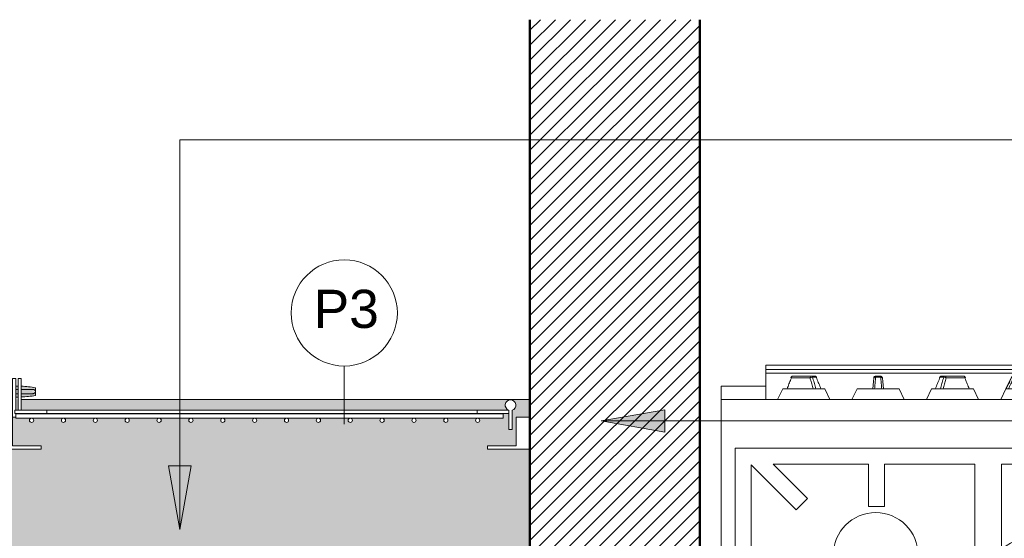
# Model space of a CAD drawing. Header units: metres. Extents: x -8.8 to 11.5, y -18.2 to 2.6.
# Tile 15 of 20: x 1.976 to 2.903, y -17.556 to -17.067. Entities that reach past the tile are written whole.
import ezdxf

# ---------------------------------------------------------------- set-up
doc = ezdxf.new("R2010")
doc.units = ezdxf.units.M
doc.layers.add('A-DETL', color=7, linetype='Continuous', lineweight=5, true_color=0x00a600)
for name, color, linetype, lineweight in [('A-DOOR', 7, 'Continuous', 5), ('A-FLOR', 7, 'Continuous', 5), ('A-FLOR-PATT', 7, 'Continuous', 5), ('G-ANNO-TEXT', 7, 'Continuous', 9), ('G-IMPT', 7, 'Continuous', 5), ('I-WALL', 7, 'Continuous', 5), ('Q-SPCQ', 7, 'Continuous', 5)]:
    doc.layers.add(name, color=color, linetype=linetype, lineweight=lineweight)
doc.styles.add('Arial_2', font='arial.ttf', dxfattribs={"height": 0.036})

# ---------------------------------------------------------------- blocks, each defined once
blk = doc.blocks.new('PORTINHOLA PARA_ MANGUEIRA0')
at = {"layer": 'A-DOOR', "true_color": 0xffd600}
h = blk.add_hatch(color=40, dxfattribs=at)
h.paths.add_polyline_path([(-6.6561, -17.42283), (-6.65544, -17.42277), (-6.65544, -17.41967), (-6.65769, -17.41981), (-6.65769, -17.42269)])
h.paths.add_polyline_path([(-6.65244, -17.42251), (-6.63899, -17.42135), (-6.63899, -17.41403), (-6.65244, -17.41299), (-6.65244, -17.41572), (-6.64405, -17.41584), (-6.64134, -17.41581), (-6.63985, -17.41613), (-6.63933, -17.41673), (-6.63914, -17.41718), (-6.63934, -17.41789), (-6.63914, -17.41821), (-6.63966, -17.41911), (-6.64037, -17.41947), (-6.64288, -17.41965), (-6.64681, -17.41947), (-6.65082, -17.41962), (-6.65244, -17.41981), (-6.65244, -17.42151)])
h.paths.add_polyline_path([(-6.66069, -17.42243), (-6.66069, -17.41966), (-6.66534, -17.41947), (-6.66727, -17.41947), (-6.6708, -17.41958), (-6.6723, -17.41925), (-6.6728, -17.41869), (-6.673, -17.41821), (-6.6728, -17.4175), (-6.673, -17.41718), (-6.67249, -17.41628), (-6.67165, -17.41587), (-6.66994, -17.41572), (-6.66069, -17.4157), (-6.66085, -17.41297), (-6.67322, -17.41404), (-6.67322, -17.42134), (-6.66111, -17.42239)])
h.paths.add_polyline_path([(-6.65769, -17.41574), (-6.65544, -17.41569), (-6.65544, -17.41262), (-6.6561, -17.41256), (-6.65769, -17.4127), (-6.65769, -17.41569)])
at = {"layer": 'A-DOOR', "true_color": 0x7f7f7f}
h = blk.add_hatch(color=8, dxfattribs=at)
h.paths.add_polyline_path([(-6.65757, -17.41769), (-6.65544, -17.41769), (-6.65544, -17.41571), (-6.65769, -17.41574), (-6.65769, -17.41769)])
h.paths.add_polyline_path([(-6.64405, -17.41769), (-6.63934, -17.4175), (-6.63914, -17.41718), (-6.63966, -17.41628), (-6.64037, -17.41592), (-6.64288, -17.41574), (-6.64681, -17.41592), (-6.65082, -17.41577), (-6.65244, -17.41577), (-6.65244, -17.41769), (-6.64556, -17.41769)])
h.paths.add_polyline_path([(-6.67269, -17.41769), (-6.66069, -17.41769), (-6.66085, -17.41573), (-6.67132, -17.4158), (-6.67249, -17.41628), (-6.673, -17.41718), (-6.6728, -17.4175)])
h = blk.add_hatch(color=8, dxfattribs=at)
h.paths.add_polyline_path([(-6.66337, -17.41969), (-6.66069, -17.41966), (-6.66085, -17.41769), (-6.6728, -17.41789), (-6.673, -17.41821), (-6.67249, -17.41911), (-6.67165, -17.41949), (-6.66926, -17.41965), (-6.66534, -17.41947), (-6.66369, -17.41965)])
h.paths.add_polyline_path([(-6.64252, -17.41968), (-6.63985, -17.41925), (-6.63934, -17.41869), (-6.63914, -17.41821), (-6.63966, -17.41769), (-6.65244, -17.41769), (-6.65244, -17.41966), (-6.64405, -17.41955), (-6.64288, -17.41965)])
h.paths.add_polyline_path([(-6.65544, -17.41967), (-6.65544, -17.41769), (-6.65769, -17.41769), (-6.65769, -17.41965), (-6.65607, -17.41967)])
at = {"layer": 'A-DOOR'}
for p, q in [((-6.66069, -17.44181), (-6.66069, -17.40529)), ((-6.65769, -17.40529), (-6.66069, -17.40529)), ((-6.65769, -17.40529), (-6.65769, -17.43529)), ((-6.65544, -17.43529), (-6.65544, -17.40529)), ((-6.65244, -17.40529), (-6.65544, -17.40529)), ((-6.65244, -17.40529), (-6.65244, -17.43529)), ((-6.67322, -17.41404), (-6.67322, -17.42134)), ((-6.63899, -17.42135), (-6.63899, -17.41403)), ((-6.62844, -17.43529), (-6.22334, -17.43529)), ((-6.19034, -17.45329), (-6.19034, -17.43529)), ((-6.66069, -17.44181), (-6.65769, -17.44181)), ((-6.65769, -17.43829), (-6.65769, -17.43873)), ((-6.19867, -17.43873), (-6.65769, -17.43873)), ((-6.65769, -17.43873), (-6.65769, -17.44273)), ((-6.65769, -17.44273), (-6.19867, -17.44273)), ((-6.22334, -17.43829), (-6.62844, -17.43829)), ((-6.19867, -17.44273), (-6.19867, -17.43873)), ((-6.19334, -17.43829), (-6.19334, -17.45329)), ((-6.19334, -17.45329), (-6.19034, -17.45329))]:
    blk.add_line(p, q, dxfattribs=at)
at = {"layer": 'A-DOOR', "lineweight": 15}
for p, q in [((-6.62844, -17.43529), (-6.65844, -17.43529)), ((-6.65844, -17.43529), (-6.65844, -17.43829)), ((-6.62844, -17.43829), (-6.62844, -17.43529)), ((-6.19334, -17.43529), (-6.22334, -17.43529)), ((-6.22334, -17.43529), (-6.22334, -17.43829)), ((-6.19334, -17.43829), (-6.19334, -17.43529)), ((-6.66069, -17.44181), (-6.66369, -17.44181)), ((-6.66369, -17.44181), (-6.66369, -17.47181)), ((-6.66069, -17.46881), (-6.66069, -17.44181)), ((-6.65844, -17.43829), (-6.62844, -17.43829)), ((-6.22334, -17.43829), (-6.19334, -17.43829)), ((-6.17359, -17.44181), (-6.18659, -17.44181)), ((-6.18659, -17.44181), (-6.18659, -17.46881)), ((-6.17359, -17.47181), (-6.17359, -17.44181)), ((-6.66369, -17.47181), (-6.63369, -17.47181)), ((-6.63369, -17.46881), (-6.66069, -17.46881)), ((-6.63369, -17.47181), (-6.63369, -17.46881)), ((-6.18659, -17.46881), (-6.21359, -17.46881)), ((-6.21359, -17.46881), (-6.21359, -17.47181)), ((-6.21359, -17.47181), (-6.17359, -17.47181))]:
    blk.add_line(p, q, dxfattribs=at)
at = {"layer": 'A-DOOR', "flags": 128}
for points in [[(-6.66069, -17.41569), (-6.66121, -17.41569), (-6.66176, -17.41569), (-6.66231, -17.41569), (-6.66286, -17.41569), (-6.66339, -17.41569), (-6.6639, -17.41569), (-6.66441, -17.41569), (-6.6649, -17.41569), (-6.66538, -17.41569), (-6.66584, -17.41569), (-6.66629, -17.41569), (-6.66672, -17.41569), (-6.66713, -17.41569), (-6.66753, -17.41569), (-6.66791, -17.41569), (-6.66827, -17.41569), (-6.66861, -17.41569), (-6.66893, -17.41569), (-6.66923, -17.41569), (-6.6695, -17.41569), (-6.66976, -17.41569), (-6.66999, -17.41569), (-6.67021, -17.41569), (-6.6704, -17.41569), (-6.67056, -17.41569), (-6.67071, -17.41569), (-6.67083, -17.41569), (-6.67092, -17.41569), (-6.671, -17.41569), (-6.67104, -17.41569), (-6.67107, -17.41569), (-6.67107, -17.41569)], [(-6.65544, -17.41569), (-6.65591, -17.41569), (-6.65651, -17.41569), (-6.65711, -17.41569), (-6.65769, -17.41569)], [(-6.64107, -17.41569), (-6.64108, -17.41569), (-6.64112, -17.41569), (-6.64118, -17.41569), (-6.64126, -17.41569), (-6.64137, -17.41569), (-6.6415, -17.41569), (-6.64166, -17.41569), (-6.64183, -17.41569), (-6.64203, -17.41569), (-6.64226, -17.41569), (-6.6425, -17.41569), (-6.64277, -17.41569), (-6.64306, -17.41569), (-6.64336, -17.41569), (-6.64369, -17.41569), (-6.64404, -17.41569), (-6.64441, -17.41569), (-6.6448, -17.41569), (-6.6452, -17.41569), (-6.64562, -17.41569), (-6.64606, -17.41569), (-6.64652, -17.41569), (-6.64699, -17.41569), (-6.64747, -17.41569), (-6.64797, -17.41569), (-6.64848, -17.41569), (-6.649, -17.41569), (-6.64954, -17.41569), (-6.65008, -17.41569), (-6.65064, -17.41569), (-6.6512, -17.41569), (-6.65177, -17.41569), (-6.65235, -17.41569)], [(-6.67107, -17.41969), (-6.67106, -17.41969), (-6.67102, -17.41969), (-6.67096, -17.41969), (-6.67088, -17.41969), (-6.67077, -17.41969), (-6.67064, -17.41969), (-6.67049, -17.41969), (-6.67031, -17.41969), (-6.67011, -17.41969), (-6.66989, -17.41969), (-6.66964, -17.41969), (-6.66938, -17.41969), (-6.66909, -17.41969), (-6.66878, -17.41969), (-6.66845, -17.41969), (-6.6681, -17.41969), (-6.66774, -17.41969), (-6.66735, -17.41969), (-6.66695, -17.41969), (-6.66652, -17.41969), (-6.66608, -17.41969), (-6.66563, -17.41969), (-6.66516, -17.41969), (-6.66468, -17.41969), (-6.66418, -17.41969), (-6.66367, -17.41969), (-6.66314, -17.41969), (-6.66261, -17.41969), (-6.66206, -17.41969), (-6.66151, -17.41969), (-6.66094, -17.41969), (-6.66069, -17.41969)], [(-6.65769, -17.41969), (-6.65743, -17.41969), (-6.65683, -17.41969), (-6.65623, -17.41969), (-6.65563, -17.41969)], [(-6.65244, -17.41969), (-6.65208, -17.41969), (-6.65151, -17.41969), (-6.65094, -17.41969), (-6.65038, -17.41969), (-6.64983, -17.41969), (-6.64929, -17.41969), (-6.64876, -17.41969), (-6.64824, -17.41969), (-6.64774, -17.41969), (-6.64725, -17.41969), (-6.64677, -17.41969), (-6.6463, -17.41969), (-6.64586, -17.41969), (-6.64543, -17.41969), (-6.64501, -17.41969), (-6.64462, -17.41969), (-6.64424, -17.41969), (-6.64388, -17.41969), (-6.64354, -17.41969), (-6.64322, -17.41969), (-6.64292, -17.41969), (-6.64264, -17.41969), (-6.64239, -17.41969), (-6.64215, -17.41969), (-6.64194, -17.41969), (-6.64175, -17.41969), (-6.64158, -17.41969), (-6.64144, -17.41969), (-6.64132, -17.41969), (-6.64122, -17.41969), (-6.64115, -17.41969), (-6.6411, -17.41969), (-6.64108, -17.41969), (-6.64107, -17.41969)]]:
    blk.add_lwpolyline(points, dxfattribs=at)
at = {"layer": 'A-DOOR'}
for centre, radius, start, end in [((-6.65607, -17.51231), 0.09975, 92.66429, 99.89606), ((-6.67107, -17.41769), 0.002, 77.39159, 180), ((-6.67107, -17.41769), 0.002, 180, 285), ((-6.65607, -17.51231), 0.09975, 89.63744, 90.93244), ((-6.65607, -17.51231), 0.09975, 80.13634, 87.90567), ((-6.64107, -17.41769), 0.002, 0, 105), ((-6.64107, -17.41769), 0.002, 255, 0), ((-6.65607, -17.32308), 0.09975, 260.10394, 267.33571), ((-6.65607, -17.32308), 0.09975, 269.06756, 270.36256), ((-6.65607, -17.32308), 0.09975, 272.09433, 279.86366), ((-6.19184, -17.43052), 0.005, 287.4576, 252.5424)]:
    blk.add_arc(centre, radius, start, end, dxfattribs=at)
at = {"layer": 'A-DOOR', "lineweight": 15}
for centre, start, end in [((-6.64273, -17.44474), 90, 270), ((-6.64273, -17.44474), 270, 90), ((-6.61273, -17.44474), 90, 270), ((-6.61273, -17.44474), 270, 90), ((-6.58273, -17.44474), 90, 270), ((-6.58273, -17.44474), 270, 90), ((-6.55273, -17.44474), 90, 270), ((-6.55273, -17.44474), 270, 90), ((-6.52273, -17.44474), 90, 270), ((-6.52273, -17.44474), 270, 90), ((-6.49273, -17.44474), 90, 270), ((-6.49273, -17.44474), 270, 90), ((-6.46273, -17.44474), 90, 270), ((-6.46273, -17.44474), 270, 90), ((-6.43273, -17.44474), 90, 270), ((-6.43273, -17.44474), 270, 90), ((-6.40273, -17.44474), 90, 270), ((-6.40273, -17.44474), 270, 90), ((-6.37273, -17.44474), 90, 270), ((-6.37273, -17.44474), 270, 90), ((-6.34273, -17.44474), 90, 270), ((-6.34273, -17.44474), 270, 90), ((-6.31273, -17.44474), 90, 270), ((-6.31273, -17.44474), 270, 90), ((-6.28273, -17.44474), 90, 270), ((-6.28273, -17.44474), 270, 90), ((-6.25273, -17.44474), 90, 270), ((-6.25273, -17.44474), 270, 90), ((-6.22273, -17.44474), 90, 270), ((-6.22273, -17.44474), 270, 90)]:
    blk.add_arc(centre, 0.002, start, end, dxfattribs=at)
blk = doc.blocks.new('Fogão - fogao_industrial_dwg_manipulo-V8-DET_ MANGUEIRA')
at = {"layer": 'G-IMPT', "color": 9, "true_color": 0xc0c0c0}
for p, q in [((0.28242, -0.32), (0.2775, -0.31)), ((0.32674, -0.31), (0.32182, -0.32)), ((0.28242, -0.32), (0.28548, -0.32)), ((0.28601, -0.32), (0.29079, -0.32)), ((0.32182, -0.32), (0.29178, -0.32)), ((0.29384, -0.33088), (0.29042, -0.33088)), ((0.29188, -0.332), (0.29488, -0.332)), ((0.31236, -0.332), (0.29488, -0.332)), ((0.31236, -0.332), (0.29488, -0.332)), ((0.29628, -0.33017), (0.31377, -0.33017)), ((0.31392, -0.33065), (0.31383, -0.33088))]:
    blk.add_line(p, q, dxfattribs=at)
at = {"layer": 'G-IMPT', "color": 9, "true_color": 0xc0c0c0, "flags": 128}
for points in [[(0.28601, -0.32), (0.2865, -0.32121), (0.28699, -0.32242), (0.28748, -0.32363), (0.28797, -0.32484), (0.28846, -0.32605), (0.28895, -0.32726), (0.28944, -0.32846), (0.28993, -0.32967), (0.29042, -0.33088)], [(0.29384, -0.33088), (0.2935, -0.32967), (0.29316, -0.32846), (0.29282, -0.32726), (0.29248, -0.32605), (0.29214, -0.32484), (0.2918, -0.32363), (0.29147, -0.32242), (0.29113, -0.32121), (0.29079, -0.32)], [(0.29343, -0.32), (0.29374, -0.32113), (0.29406, -0.32226), (0.29438, -0.32339), (0.2947, -0.32452), (0.29501, -0.32565), (0.29533, -0.32678), (0.29565, -0.32791), (0.29597, -0.32904), (0.29628, -0.33017)], [(0.31377, -0.33017), (0.31423, -0.32904), (0.31468, -0.32791), (0.31514, -0.32678), (0.3156, -0.32565), (0.31606, -0.32452), (0.31651, -0.32339), (0.31697, -0.32226), (0.31743, -0.32113), (0.31789, -0.32)], [(0.29188, -0.332), (0.29177, -0.332), (0.29166, -0.33199), (0.29154, -0.33197), (0.29144, -0.33195), (0.29133, -0.33192), (0.29123, -0.33189), (0.29113, -0.33185), (0.29103, -0.33181), (0.29094, -0.33177), (0.29085, -0.33172), (0.29077, -0.33166), (0.2907, -0.33161), (0.29062, -0.33155), (0.29055, -0.3315), (0.29049, -0.33144), (0.29043, -0.33138), (0.29038, -0.33132), (0.29032, -0.33126), (0.29028, -0.33119), (0.29023, -0.33113), (0.29019, -0.33107), (0.29015, -0.33101), (0.29012, -0.33095), (0.29009, -0.33089), (0.29006, -0.33083), (0.29003, -0.33077), (0.29002, -0.33073)], [(0.29488, -0.332), (0.29447, -0.332), (0.29408, -0.332), (0.2937, -0.332), (0.29334, -0.332), (0.29299, -0.332), (0.29265, -0.332), (0.29233, -0.332), (0.29202, -0.332), (0.29188, -0.332)], [(0.31016, -0.332), (0.31054, -0.332), (0.3109, -0.332), (0.31126, -0.332), (0.31159, -0.332), (0.31191, -0.332), (0.31222, -0.332), (0.31236, -0.332)], [(0.31422, -0.33073), (0.3142, -0.33079), (0.31417, -0.33085), (0.31414, -0.33091), (0.31411, -0.33097), (0.31407, -0.33103), (0.31404, -0.33109), (0.31399, -0.33115), (0.31395, -0.33122), (0.3139, -0.33128), (0.31385, -0.33134), (0.31379, -0.3314), (0.31373, -0.33146), (0.31366, -0.33152), (0.31359, -0.33157), (0.31352, -0.33163), (0.31344, -0.33168), (0.31336, -0.33173), (0.31327, -0.33178), (0.31318, -0.33183), (0.31308, -0.33187), (0.31298, -0.3319), (0.31287, -0.33193), (0.31277, -0.33196), (0.31266, -0.33198), (0.31255, -0.33199), (0.31243, -0.332), (0.31236, -0.332)]]:
    blk.add_lwpolyline(points, dxfattribs=at)
at = {"layer": 'G-IMPT', "color": 9, "true_color": 0xc0c0c0}
for centre, ratio, start_param, end_param in [((0.29188, -0.33), 0.816322, 2.02838, 3.141593), ((0.29488, -0.33), 0.577597, 2.02838, 3.141593), ((0.29488, -0.33), 0.707107, 3.141593, 4.625123), ((0.31236, -0.33), 0.707107, 3.141593, 4.625123), ((0.31236, -0.33), 0.816322, 3.141593, 3.942765)]:
    blk.add_ellipse(centre, major_axis=(0, 0.002), ratio=ratio, start_param=start_param, end_param=end_param, dxfattribs=at)
for points in [[(0.28569, -0.32), (0.2857, -0.32), (0.28581, -0.32), (0.28601, -0.32)], [(0.29079, -0.32), (0.29112, -0.32), (0.29144, -0.32), (0.29175, -0.32)], [(0.29006, -0.33079), (0.29012, -0.33085), (0.29024, -0.33088), (0.29042, -0.33088)], [(0.29384, -0.33088), (0.29409, -0.33088), (0.29467, -0.33082), (0.29557, -0.33056), (0.29608, -0.33031), (0.29628, -0.33017)], [(0.31377, -0.33017), (0.31396, -0.33031), (0.31423, -0.33056), (0.31424, -0.33074), (0.31418, -0.33079)]]:
    blk.add_open_spline(points, degree=3, dxfattribs=at)
blk = doc.blocks.new('Fogão - fogao_industrial_dwg_manipulo-V9-DET_ MANGUEIRA')
at = {"layer": 'G-IMPT', "color": 9, "true_color": 0xc0c0c0}
for p, q in [((0.21242, -0.32), (0.2075, -0.31)), ((0.25674, -0.31), (0.25182, -0.32)), ((0.21242, -0.32), (0.22778, -0.32)), ((0.22874, -0.32), (0.2355, -0.32)), ((0.23185, -0.32), (0.23212, -0.32)), ((0.25182, -0.32), (0.23644, -0.32)), ((0.23454, -0.33088), (0.2297, -0.33088)), ((0.23, -0.332), (0.23424, -0.332))]:
    blk.add_line(p, q, dxfattribs=at)
at = {"layer": 'G-IMPT', "color": 9, "true_color": 0xc0c0c0, "flags": 128}
for points in [[(0.22801, -0.33017), (0.22791, -0.32904), (0.22781, -0.32791), (0.22771, -0.32678), (0.22762, -0.32565), (0.22752, -0.32452), (0.22742, -0.32339), (0.22732, -0.32226), (0.22722, -0.32113), (0.22712, -0.32)], [(0.22712, -0.32), (0.22722, -0.32113), (0.22732, -0.32226), (0.22742, -0.32339), (0.22752, -0.32452), (0.22762, -0.32565), (0.22771, -0.32678)], [(0.22874, -0.32), (0.22885, -0.32121), (0.22896, -0.32242), (0.22906, -0.32363), (0.22917, -0.32484), (0.22927, -0.32605), (0.22938, -0.32726), (0.22949, -0.32846), (0.22959, -0.32967), (0.2297, -0.33088)], [(0.23454, -0.33088), (0.23465, -0.32967), (0.23475, -0.32846), (0.23486, -0.32726), (0.23497, -0.32605), (0.23507, -0.32484), (0.23518, -0.32363), (0.23529, -0.32242), (0.23539, -0.32121), (0.2355, -0.32)], [(0.23712, -0.32), (0.23702, -0.32113), (0.23692, -0.32226), (0.23682, -0.32339), (0.23673, -0.32452), (0.23663, -0.32565), (0.23653, -0.32678), (0.23643, -0.32791), (0.23633, -0.32904), (0.23623, -0.33017)], [(0.23643, -0.32791), (0.23653, -0.32678), (0.23663, -0.32565), (0.23673, -0.32452), (0.23682, -0.32339), (0.23692, -0.32226), (0.23702, -0.32113)], [(0.23424, -0.332), (0.23374, -0.332), (0.23324, -0.332), (0.23274, -0.332), (0.23224, -0.332), (0.23174, -0.332), (0.23124, -0.332), (0.23074, -0.332), (0.23024, -0.332), (0.23, -0.332)]]:
    blk.add_lwpolyline(points, dxfattribs=at)
at = {"layer": 'G-IMPT', "color": 9, "true_color": 0xc0c0c0}
for centre, start, end in [((0.23, -0.33), 185, 227.5), ((0.23, -0.33), 185, 270), ((0.23424, -0.33), 270, 355), ((0.23424, -0.33), 312.5, 355)]:
    blk.add_arc(centre, 0.002, start, end, dxfattribs=at)
for centre, start_param, end_param in [((0.23, -0.33), 2.02838, 3.141593), ((0.23424, -0.33), 3.141593, 4.254805)]:
    blk.add_ellipse(centre, major_axis=(0, 0.002), ratio=0.168805, start_param=start_param, end_param=end_param, dxfattribs=at)
for points in [[(0.22785, -0.32), (0.22809, -0.32), (0.22839, -0.32), (0.22874, -0.32)], [(0.2355, -0.32), (0.23586, -0.32), (0.23616, -0.32), (0.2364, -0.32)], [(0.22801, -0.33017), (0.22802, -0.33031), (0.22819, -0.33056), (0.22882, -0.33082), (0.2294, -0.33088), (0.2297, -0.33088)], [(0.23454, -0.33088), (0.23484, -0.33088), (0.23543, -0.33082), (0.23605, -0.33056), (0.23622, -0.33031), (0.23623, -0.33017)]]:
    blk.add_open_spline(points, degree=3, dxfattribs=at)
blk = doc.blocks.new('Fogão - fogao_industrial_dwg_manipulo-V10-DET_ MANGUEIRA')
at = {"layer": 'G-IMPT', "color": 9, "true_color": 0xc0c0c0}
for p, q in [((0.14242, -0.32), (0.1375, -0.31)), ((0.18674, -0.31), (0.18182, -0.32)), ((0.14242, -0.32), (0.17246, -0.32)), ((0.17345, -0.32), (0.17823, -0.32)), ((0.18182, -0.32), (0.17875, -0.32)), ((0.15047, -0.33017), (0.16796, -0.33017)), ((0.16937, -0.332), (0.15188, -0.332)), ((0.16937, -0.332), (0.15188, -0.332)), ((0.16937, -0.332), (0.17236, -0.332)), ((0.17383, -0.33088), (0.1704, -0.33088))]:
    blk.add_line(p, q, dxfattribs=at)
at = {"layer": 'G-IMPT', "color": 9, "true_color": 0xc0c0c0, "flags": 128}
for points in [[(0.14636, -0.32), (0.14681, -0.32113), (0.14727, -0.32226), (0.14773, -0.32339), (0.14819, -0.32452), (0.14864, -0.32565), (0.1491, -0.32678), (0.14956, -0.32791), (0.15001, -0.32904), (0.15047, -0.33017)], [(0.16796, -0.33017), (0.16827, -0.32904), (0.16859, -0.32791), (0.16891, -0.32678), (0.16923, -0.32565), (0.16954, -0.32452), (0.16986, -0.32339), (0.17018, -0.32226), (0.1705, -0.32113), (0.17081, -0.32)], [(0.17345, -0.32), (0.17312, -0.32121), (0.17278, -0.32242), (0.17244, -0.32363), (0.1721, -0.32484), (0.17176, -0.32605), (0.17142, -0.32726), (0.17108, -0.32846), (0.17074, -0.32967), (0.1704, -0.33088)], [(0.17383, -0.33088), (0.17431, -0.32967), (0.1748, -0.32846), (0.17529, -0.32726), (0.17578, -0.32605), (0.17627, -0.32484), (0.17676, -0.32363), (0.17725, -0.32242), (0.17774, -0.32121), (0.17823, -0.32)], [(0.15188, -0.332), (0.15177, -0.332), (0.15166, -0.33199), (0.15154, -0.33197), (0.15144, -0.33195), (0.15133, -0.33192), (0.15123, -0.33189), (0.15113, -0.33185), (0.15103, -0.33181), (0.15094, -0.33177), (0.15085, -0.33172), (0.15077, -0.33166), (0.1507, -0.33161), (0.15062, -0.33155), (0.15055, -0.3315), (0.15049, -0.33144), (0.15043, -0.33138), (0.15038, -0.33132), (0.15032, -0.33126), (0.15028, -0.33119), (0.15023, -0.33113), (0.15019, -0.33107), (0.15015, -0.33101), (0.15012, -0.33095), (0.15009, -0.33089), (0.15006, -0.33083), (0.15003, -0.33077), (0.15002, -0.33073)], [(0.15188, -0.332), (0.15218, -0.332), (0.15249, -0.332), (0.15282, -0.332), (0.15317, -0.332), (0.15352, -0.332), (0.1539, -0.332)], [(0.17236, -0.332), (0.17206, -0.332), (0.17175, -0.332), (0.17142, -0.332), (0.17108, -0.332), (0.17072, -0.332), (0.17034, -0.332), (0.16996, -0.332), (0.16956, -0.332), (0.16937, -0.332)], [(0.17422, -0.33073), (0.1742, -0.33079), (0.17417, -0.33085), (0.17414, -0.33091), (0.17411, -0.33097), (0.17407, -0.33103), (0.17404, -0.33109), (0.17399, -0.33115), (0.17395, -0.33122), (0.1739, -0.33128), (0.17385, -0.33134), (0.17379, -0.3314), (0.17373, -0.33146), (0.17366, -0.33152), (0.17359, -0.33157), (0.17352, -0.33163), (0.17344, -0.33168), (0.17336, -0.33173), (0.17327, -0.33178), (0.17318, -0.33183), (0.17308, -0.33187), (0.17298, -0.3319), (0.17287, -0.33193), (0.17277, -0.33196), (0.17266, -0.33198), (0.17255, -0.33199), (0.17243, -0.332), (0.17236, -0.332)]]:
    blk.add_lwpolyline(points, dxfattribs=at)
at = {"layer": 'G-IMPT', "color": 9, "true_color": 0xc0c0c0}
for centre, ratio, start_param, end_param in [((0.15188, -0.33), 0.707107, 1.658063, 3.141593), ((0.15188, -0.33), 0.816322, 2.340421, 3.141593), ((0.16937, -0.33), 0.707107, 1.658063, 3.141593), ((0.16937, -0.33), 0.577597, 3.141593, 4.254805), ((0.17236, -0.33), 0.816322, 3.141593, 4.254805)]:
    blk.add_ellipse(centre, major_axis=(0, 0.002), ratio=ratio, start_param=start_param, end_param=end_param, dxfattribs=at)
for points in [[(0.17247, -0.32), (0.17279, -0.32), (0.17312, -0.32), (0.17345, -0.32)], [(0.17823, -0.32), (0.17843, -0.32), (0.17853, -0.32), (0.17855, -0.32)], [(0.15006, -0.33079), (0.15, -0.33074), (0.15001, -0.33056), (0.15028, -0.33031), (0.15047, -0.33017)], [(0.16796, -0.33017), (0.16816, -0.33031), (0.16867, -0.33056), (0.16958, -0.33082), (0.17015, -0.33088), (0.1704, -0.33088)], [(0.17383, -0.33088), (0.174, -0.33088), (0.17413, -0.33085), (0.17418, -0.33079)]]:
    blk.add_open_spline(points, degree=3, dxfattribs=at)
blk = doc.blocks.new('Fogão - fogao_industrial_dwg_manipulo-V11-DET_ MANGUEIRA')
at = {"layer": 'G-IMPT', "color": 9, "true_color": 0xc0c0c0}
for p, q in [((0.07242, -0.32), (0.0675, -0.31)), ((0.11674, -0.31), (0.11182, -0.32)), ((0.07778, -0.33088), (0.07242, -0.32)), ((0.07242, -0.32), (0.07271, -0.32)), ((0.11133, -0.32), (0.07297, -0.32)), ((0.11182, -0.32), (0.10646, -0.33088)), ((0.11182, -0.32), (0.11153, -0.32)), ((0.07799, -0.33088), (0.07778, -0.33088)), ((0.07976, -0.332), (0.07976, -0.33017)), ((0.07976, -0.33017), (0.10448, -0.33017)), ((0.10448, -0.332), (0.07976, -0.332)), ((0.10448, -0.332), (0.07976, -0.332)), ((0.10448, -0.33017), (0.10448, -0.332)), ((0.10646, -0.33088), (0.10625, -0.33088))]:
    blk.add_line(p, q, dxfattribs=at)
at = {"layer": 'G-IMPT', "color": 9, "true_color": 0xc0c0c0, "flags": 128}
for points in [[(0.07799, -0.33088), (0.0774, -0.32967), (0.07682, -0.32846), (0.07623, -0.32726), (0.07564, -0.32605), (0.07506, -0.32484), (0.07447, -0.32363), (0.07389, -0.32242), (0.0733, -0.32121), (0.07271, -0.32)], [(0.07483, -0.32), (0.07537, -0.32113), (0.07592, -0.32226), (0.07647, -0.32339), (0.07702, -0.32452), (0.07757, -0.32565), (0.07811, -0.32678), (0.07866, -0.32791), (0.07921, -0.32904), (0.07976, -0.33017)], [(0.10448, -0.33017), (0.10503, -0.32904), (0.10558, -0.32791), (0.10613, -0.32678), (0.10668, -0.32565), (0.10722, -0.32452), (0.10777, -0.32339), (0.10832, -0.32226), (0.10887, -0.32113), (0.10942, -0.32)], [(0.11153, -0.32), (0.11094, -0.32121), (0.11035, -0.32242), (0.10977, -0.32363), (0.10918, -0.32484), (0.1086, -0.32605), (0.10801, -0.32726), (0.10743, -0.32846), (0.10684, -0.32967), (0.10625, -0.33088)], [(0.07778, -0.33088), (0.07782, -0.33095), (0.07786, -0.33102), (0.0779, -0.33109), (0.07795, -0.33116), (0.07799, -0.33122), (0.07804, -0.33128), (0.0781, -0.33135), (0.07815, -0.3314), (0.07821, -0.33146), (0.07827, -0.33151), (0.07833, -0.33156), (0.07839, -0.33161), (0.07846, -0.33166), (0.07853, -0.3317), (0.07859, -0.33174), (0.07867, -0.33178), (0.07874, -0.33182), (0.07881, -0.33185), (0.07888, -0.33188), (0.07896, -0.3319), (0.07904, -0.33193), (0.07911, -0.33195), (0.07919, -0.33196), (0.07927, -0.33198), (0.07935, -0.33199), (0.07943, -0.33199), (0.07951, -0.332), (0.07958, -0.332)], [(0.07976, -0.332), (0.07968, -0.332), (0.07963, -0.332), (0.07959, -0.332), (0.07958, -0.332), (0.07958, -0.332)], [(0.07958, -0.332), (0.07959, -0.332), (0.07962, -0.332), (0.07967, -0.332), (0.07974, -0.332), (0.07976, -0.332)], [(0.10448, -0.332), (0.10456, -0.332), (0.10461, -0.332), (0.10465, -0.332), (0.10466, -0.332), (0.10466, -0.332)], [(0.10466, -0.332), (0.10465, -0.332), (0.10462, -0.332), (0.10457, -0.332), (0.1045, -0.332), (0.10448, -0.332)], [(0.10466, -0.332), (0.10474, -0.332), (0.10482, -0.33199), (0.1049, -0.33199), (0.10498, -0.33197), (0.10506, -0.33196), (0.10514, -0.33194), (0.10522, -0.33192), (0.10529, -0.3319), (0.10537, -0.33187), (0.10544, -0.33184), (0.10552, -0.33181), (0.10559, -0.33177), (0.10566, -0.33174), (0.10573, -0.33169), (0.10579, -0.33165), (0.10586, -0.3316), (0.10592, -0.33156), (0.10598, -0.3315), (0.10604, -0.33145), (0.1061, -0.33139), (0.10615, -0.33133), (0.10621, -0.33127), (0.10626, -0.33121), (0.1063, -0.33115), (0.10635, -0.33108), (0.10639, -0.33101), (0.10643, -0.33094), (0.10646, -0.33088)]]:
    blk.add_lwpolyline(points, dxfattribs=at)
at = {"layer": 'G-IMPT', "color": 9, "true_color": 0xc0c0c0}
for centre, start_param, end_param in [((0.07976, -0.33), 2.02838, 3.141593), ((0.10448, -0.33), 3.141593, 4.254805)]:
    blk.add_ellipse(centre, major_axis=(0, 0.002), ratio=0.98565, start_param=start_param, end_param=end_param, dxfattribs=at)
for points in [[(0.07271, -0.32), (0.07283, -0.32), (0.073, -0.32), (0.07321, -0.32)], [(0.11077, -0.32), (0.11112, -0.32), (0.11137, -0.32), (0.11153, -0.32)], [(0.07799, -0.33088), (0.07804, -0.33088), (0.07827, -0.33082), (0.07893, -0.33056), (0.07948, -0.33031), (0.07976, -0.33017)], [(0.10448, -0.33017), (0.10476, -0.33031), (0.10531, -0.33056), (0.10597, -0.33082), (0.1062, -0.33088), (0.10625, -0.33088)]]:
    blk.add_open_spline(points, degree=3, dxfattribs=at)
blk = doc.blocks.new('Fogão - Fogão 5 bocas-2252483-DET_ MANGUEIRA')
at = {"layer": 'Q-SPCQ', "color": 9, "true_color": 0xc0c0c0}
for p, q in [((0.36673, -0.26395), (0.36673, 0.17271)), ((0.38, -0.31), (0.38, 0.16599)), ((0.11613, -0.16956), (0.11613, -0.24895)), ((0.14113, -0.24395), (0.14113, -0.16977)), ((0.35173, -0.16977), (0.35173, -0.2484)), ((0.24113, -0.20895), (0.22613, -0.20895)), ((0.22613, -0.20895), (0.22613, -0.24895)), ((0.24113, -0.24895), (0.24113, -0.20895)), ((0.30928, -0.20595), (0.29867, -0.21656)), ((0.35173, -0.2484), (0.30928, -0.20595)), ((0.29867, -0.21656), (0.33107, -0.24895)), ((0.11613, -0.24895), (0.01113, -0.24895)), ((0.14113, -0.24895), (0.14113, -0.24395)), ((0.22613, -0.24895), (0.14113, -0.24895)), ((0.33107, -0.24895), (0.24113, -0.24895)), ((-0.35759, -0.26395), (0.36673, -0.26395)), ((-0.38, -0.31), (0.38, -0.31)), ((0.33774, -0.31), (0.33774, -0.33454)), ((0.38, -0.31), (0.38, -0.3225)), ((0.38, -0.3225), (0.33774, -0.3225)), ((-0.34422, -0.34211), (0.33774, -0.34211)), ((-0.34422, -0.34211), (0.33774, -0.34211)), ((0.33774, -0.33454), (-0.34259, -0.33454)), ((-0.34259, -0.33808), (0.33774, -0.33808)), ((-0.34259, -0.33808), (0.33774, -0.33808)), ((-0.34259, -0.34211), (0.33774, -0.34211)), ((0.33774, -0.33808), (0.33774, -0.33454)), ((0.33774, -0.34211), (0.33774, -0.33808))]:
    blk.add_line(p, q, dxfattribs=at)
blk.add_arc((0.23442, -0.16328), 0.04, 180, 360, dxfattribs=at)
for points, knots in [([(0.11613, -0.14991), (0.10402, -0.15958), (0.06844, -0.17617), (0.03815, -0.18429), (0.01113, -0.18666)], [0, 0, 0, 0, 0.0896924, 0.1914993, 0.1914993, 0.1914993, 0.1914993]), ([(0.01113, -0.20051), (0.03731, -0.20051), (0.06851, -0.19215), (0.09147, -0.18379), (0.11613, -0.16956)], [0, 0, 0, 0, 0.0863639, 0.1751126, 0.1751126, 0.1751126, 0.1751126])]:
    blk.add_open_spline(points, degree=3, knots=knots, dxfattribs=at)
for name in ['Fogão - fogao_industrial_dwg_manipulo-V11-DET_ MANGUEIRA', 'Fogão - fogao_industrial_dwg_manipulo-V10-DET_ MANGUEIRA', 'Fogão - fogao_industrial_dwg_manipulo-V9-DET_ MANGUEIRA', 'Fogão - fogao_industrial_dwg_manipulo-V8-DET_ MANGUEIRA']:
    blk.add_blockref(name, (0, 0))

msp = doc.modelspace()

# ---------------------------------------------------------------- hatches: boundary and pattern name
at = {"layer": 'A-FLOR-PATT', "true_color": 0xe8e8e8}
h = msp.add_hatch(color=254, dxfattribs=at)
h.paths.add_polyline_path([(1.96622, -18.07504), (2.45632, -18.07504), (2.45632, -17.9165), (2.44728, -17.92062), (2.43691, -17.92626), (2.43176, -17.92945), (2.42587, -17.93347), (2.41646, -17.94065), (2.4048, -17.95066), (2.39118, -17.96318), (2.3746, -17.97847), (2.36468, -17.98707), (2.3548, -17.99487), (2.34988, -17.99839), (2.34351, -18.0025), (2.33513, -18.00722), (2.3337, -18.00798), (2.32513, -18.0119), (2.31925, -18.01423), (2.31496, -18.01575), (2.30595, -18.0185), (2.29417, -18.02122), (2.28339, -18.02302), (2.27211, -18.02428), (2.26087, -18.02504), (2.24971, -18.02536), (2.23863, -18.02524), (2.22762, -18.02458), (2.21665, -18.02334), (2.20573, -18.02143), (2.19483, -18.0188), (2.18395, -18.01536), (2.17307, -18.01106), (2.16231, -18.00589), (2.15186, -17.99987), (2.14229, -17.99331), (2.14194, -17.99305), (2.13462, -17.98708), (2.13276, -17.98547), (2.12803, -17.98089), (2.12271, -17.97498), (2.11874, -17.96989), (2.11747, -17.96817), (2.11444, -17.96343), (2.11098, -17.95673), (2.10952, -17.95348), (2.10764, -17.94828), (2.10613, -17.94292), (2.10501, -17.93741), (2.10407, -17.92913), (2.10384, -17.92456), (2.10387, -17.91857), (2.10411, -17.91384), (2.1048, -17.90727), (2.10573, -17.90115), (2.10704, -17.89457), (2.1102, -17.88242), (2.11062, -17.88095), (2.11466, -17.86891), (2.11828, -17.85939), (2.12397, -17.84662), (2.12709, -17.84042), (2.13166, -17.83216), (2.13558, -17.82575), (2.13892, -17.82062), (2.1461, -17.81089), (2.15078, -17.80505), (2.15945, -17.79552), (2.16579, -17.78911), (2.17486, -17.78091), (2.1842, -17.77325), (2.19485, -17.7654), (2.20646, -17.75761), (2.21235, -17.76601), (2.19083, -17.78116), (2.17254, -17.79708), (2.15945, -17.81089), (2.14803, -17.82575), (2.13892, -17.84042), (2.13166, -17.85483), (2.12582, -17.86891), (2.12116, -17.88242), (2.11768, -17.89522), (2.1154, -17.90757), (2.11443, -17.91996), (2.11461, -17.92913), (2.11605, -17.93895), (2.11881, -17.94828), (2.12271, -17.95673), (2.12803, -17.96493), (2.13463, -17.97275), (2.14229, -17.98004), (2.15186, -17.98743), (2.16231, -17.99407), (2.16991, -17.99826), (2.17994, -18.00288), (2.19002, -18.00669), (2.20028, -18.00976), (2.21119, -18.01219), (2.22213, -18.01387), (2.23312, -18.01489), (2.24416, -18.01532), (2.25528, -18.01524), (2.26648, -18.0147), (2.27775, -18.01367), (2.28361, -18.01298), (2.29468, -18.01104), (2.30595, -18.00825), (2.31713, -18.00452), (2.32513, -18.00128), (2.33513, -17.9962), (2.34498, -17.99003), (2.35517, -17.98241), (2.36561, -17.97359), (2.38457, -17.95621), (2.40165, -17.94065), (2.40634, -17.93659), (2.41646, -17.92847), (2.42664, -17.92129), (2.43691, -17.91512), (2.44759, -17.90972), (2.45632, -17.90606), (2.45632, -17.47181), (2.41632, -17.47181), (2.41632, -17.46881), (2.44332, -17.46881), (2.44332, -17.44181), (2.45632, -17.44181), (2.45632, -17.42504), (1.97746, -17.42504), (1.97746, -17.43529), (2.43657, -17.43529), (2.4354, -17.43475), (2.43441, -17.43393), (2.43366, -17.43289), (2.43321, -17.43168), (2.43321, -17.42952), (2.43327, -17.42914), (2.43378, -17.42796), (2.43458, -17.42695), (2.4356, -17.42617), (2.43679, -17.42569), (2.43807, -17.42552), (2.43957, -17.42578), (2.44103, -17.42654), (2.44156, -17.42695), (2.44236, -17.42796), (2.44287, -17.42914), (2.44307, -17.43041), (2.44293, -17.43168), (2.44248, -17.43289), (2.44173, -17.43393), (2.44074, -17.43475), (2.43957, -17.43529), (2.43957, -17.45329), (2.43657, -17.45329), (2.43657, -17.43829), (1.97222, -17.43829), (1.97222, -17.43873), (2.43123, -17.4388), (2.43123, -17.44273), (1.97222, -17.44266), (1.97222, -17.44181), (1.96922, -17.44181), (1.96922, -17.46881), (1.99622, -17.46881), (1.99622, -17.47181), (1.96622, -17.47181), (1.96622, -18.0025)])
h.paths.add_polyline_path([(2.16718, -17.44674), (2.16518, -17.44474), (2.16718, -17.44274), (2.16918, -17.44474)])
h.paths.add_polyline_path([(2.10718, -17.44674), (2.10518, -17.44474), (2.10718, -17.44274), (2.10918, -17.44474)])
h.paths.add_polyline_path([(2.37718, -17.44674), (2.37518, -17.44474), (2.37718, -17.44274), (2.37918, -17.44474)])
h.paths.add_polyline_path([(2.01718, -17.44674), (2.01518, -17.44474), (2.01718, -17.44274), (2.01913, -17.44479)])
h.paths.add_polyline_path([(2.28718, -17.44674), (2.28518, -17.44474), (2.28718, -17.44274), (2.28918, -17.44474), (2.28874, -17.44518)])
h.paths.add_polyline_path([(2.25718, -17.44674), (2.25518, -17.44474), (2.25718, -17.44274), (2.25918, -17.44474)])
h.paths.add_polyline_path([(2.04718, -17.44674), (2.04522, -17.44469), (2.04718, -17.44274), (2.04918, -17.44474)])
h.paths.add_polyline_path([(2.22718, -17.44674), (2.22518, -17.44474), (2.22718, -17.44274), (2.22918, -17.44474), (2.22786, -17.44606)])
h.paths.add_polyline_path([(2.07718, -17.44674), (2.07518, -17.44474), (2.07718, -17.44274), (2.07918, -17.44474)])
h.paths.add_polyline_path([(1.98718, -17.44674), (1.98518, -17.44474), (1.98718, -17.44274), (1.98918, -17.44474)])
h.paths.add_polyline_path([(2.19718, -17.44674), (2.19518, -17.44474), (2.19718, -17.44274), (2.19918, -17.44474)])
h.paths.add_polyline_path([(2.13718, -17.44674), (2.13518, -17.44474), (2.13718, -17.44274), (2.13918, -17.44474)])
h.paths.add_polyline_path([(2.31718, -17.44674), (2.31518, -17.44474), (2.31718, -17.44274), (2.31918, -17.44474)])
h.paths.add_polyline_path([(2.34718, -17.44674), (2.34518, -17.44474), (2.34718, -17.44274), (2.34918, -17.44474)])
h.paths.add_polyline_path([(2.40718, -17.44674), (2.40518, -17.44474), (2.40718, -17.44274), (2.40918, -17.44474)])
h.paths.add_polyline_path([(1.96695, -17.44181), (1.96922, -17.44181), (1.96922, -17.42504), (1.96622, -17.42504), (1.96622, -17.44181)])
h.paths.add_polyline_path([(1.97446, -17.43529), (1.97446, -17.42504), (1.97222, -17.42504), (1.97222, -17.43529)])
at = {"layer": 'G-ANNO-TEXT'}
for points in [[(2.52333, -17.44533), (2.58333, -17.45591), (2.58333, -17.43475)], [(2.12669, -17.54762), (2.13727, -17.48762), (2.11611, -17.48762)]]:
    msp.add_hatch(color=256, dxfattribs=at).paths.add_polyline_path(points)
at = {"layer": 'I-WALL', "true_color": 0x808080}
h = msp.add_hatch(dxfattribs=at)
h.set_pattern_fill('FP_2', color=8, style=0, pattern_type=2)
h.set_pattern_definition([(45, (8.629905, 0), (-0.007071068, 0.007071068), [])])
h.paths.add_polyline_path([(2.61632, -18.01504), (2.61632, -17.92504), (2.45632, -17.92504), (2.45632, -18.01504), (2.49746, -18.01504)])
h.paths.add_polyline_path([(2.45632, -17.87504), (2.61632, -17.87504), (2.61632, -17.06719), (2.45632, -17.06719), (2.45632, -17.84662)])

# ---------------------------------------------------------------- linework, layer by layer
at = {"layer": 'A-DETL', "color": 7}
msp.add_line((2.28156, -17.39361), (2.28156, -17.44829), dxfattribs=at)
msp.add_circle((2.28156, -17.34361), 0.05, dxfattribs=at)
at = {"layer": 'A-FLOR'}
msp.add_line((2.45632, -17.42504), (1.97746, -17.42504), dxfattribs=at)
at = {"layer": 'G-ANNO-TEXT'}
for p, q in [((2.12669, -17.18038), (3.95878, -17.18038)), ((2.12669, -17.54762), (2.12669, -17.18038)), ((2.58333, -17.43475), (2.52333, -17.44533)), ((2.58333, -17.45591), (2.58333, -17.43475)), ((2.52333, -17.44533), (2.58333, -17.45591)), ((2.52333, -17.44533), (4.10678, -17.44533)), ((2.13727, -17.48762), (2.11611, -17.48762)), ((2.11611, -17.48762), (2.12669, -17.54762)), ((2.12669, -17.54762), (2.13727, -17.48762))]:
    msp.add_line(p, q, dxfattribs=at)
at = {"layer": 'I-WALL', "lineweight": 50}
for p, q in [((2.45632, -17.06719), (2.45632, -17.87504)), ((2.61632, -17.87504), (2.61632, -17.06719))]:
    msp.add_line(p, q, dxfattribs=at)

# ---------------------------------------------------------------- block references
at = {"layer": 'A-DOOR'}
msp.add_blockref('PORTINHOLA PARA_ MANGUEIRA0', (8.62991, 0), dxfattribs=at)
at = {"layer": 'Q-SPCQ', "color": 9, "true_color": 0xc0c0c0, "rotation": 180}
msp.add_blockref('Fogão - Fogão 5 bocas-2252483-DET_ MANGUEIRA', (3.01632, -17.73503), dxfattribs=at)

# ---------------------------------------------------------------- texts
at = {"layer": 'G-ANNO-TEXT', "insert": (2.25263, -17.32174), "char_height": 0.036, "width": 0.0737552, "attachment_point": 1, "style": 'Arial_2'}
msp.add_mtext('P3', dxfattribs=at)

doc.saveas('drawing.dxf')
